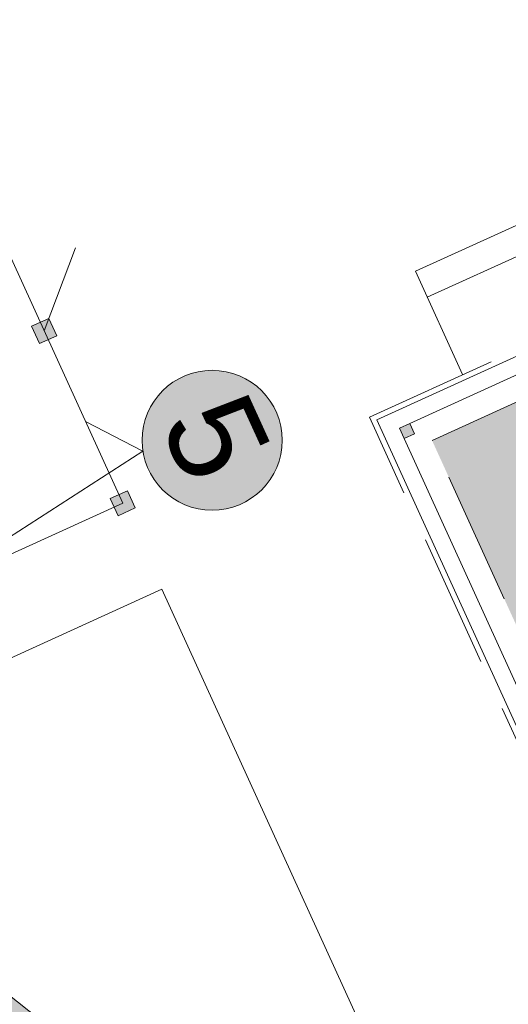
# Model space of a CAD drawing. Header units: millimetres. Extents: x 918404 to 1362154, y 4120617 to 4364104.
# Tile 230 of 256: x 1118122 to 1119153, y 4177681 to 4179762. Entities that reach past the tile are written whole.
import ezdxf

# ---------------------------------------------------------------- set-up
doc = ezdxf.new("R2010")
doc.units = ezdxf.units.MM
doc.header["$MEASUREMENT"] = 0
doc.linetypes.add('Невидимая', pattern=[391.222223, 282.222223, -109])
for name, color, linetype in [('+(газон)', 7, 'Continuous'), ('Конструктив - Несущий', 7, 'Continuous'), ('Конструктив - Ограждающий', 7, 'Continuous')]:
    doc.layers.add(name, color=color, linetype=linetype)
for name, color, linetype, lineweight in [('+(газон)_Ном._пера__7', 7, 'Continuous', 18), ('0_Ном._пера__1', 1, 'Continuous', 18), ('0_Ном._пера__1_Ном._пера__1', 1, 'Continuous', 18), ('0_Ном._пера__1_Ном._пера__5', 5, 'Continuous', 18), ('0_Ном._пера__255_Ном._пера__255', 255, 'Continuous', 18), ('0_Ном._пера__7_Ном._пера__5', 5, 'Continuous', 18), ('0_Ном._пера__7_Ном._пера__7', 7, 'Continuous', 18), ('DIMS_Ном._пера__7', 7, 'Continuous', 18), ('Lines_Ном._пера__7', 7, 'Continuous', 18), ('Зоп. К._Ном._пера__1', 1, 'Continuous', 18), ('Конструктив - Несущий_Ном._пера__41', 41, 'Continuous', 18), ('Конструктив - Ограждающий_Ном._пера__7', 7, 'Continuous', 18)]:
    doc.layers.add(name, color=color, linetype=linetype, lineweight=lineweight)
doc.styles.add('СГЕНЕРИР_СТИЛЬ_2', font='arial.ttf')

# ---------------------------------------------------------------- blocks, each defined once
blk = doc.blocks.new('Стена_136', base_point=(1118920.7, 4178899.2))
at = {"layer": 'Конструктив - Ограждающий_Ном._пера__7', "linetype": 'Continuous', "flags": 128}
for points in [[(1118875.7, 4178916.1), (1119425.1, 4177709.3)], [(1119433.1, 4177778.8), (1118933.3, 4178876.4)]]:
    blk.add_lwpolyline(points, dxfattribs=at)
blk = doc.blocks.new('Стена_137', base_point=(1118920.7, 4178899.2))
at = {"layer": 'Конструктив - Ограждающий_Ном._пера__7', "linetype": 'Continuous', "flags": 128}
for points in [[(1119470.9, 4179187.1), (1118875.7, 4178916.1)], [(1119409.4, 4179119.5), (1119456.7, 4179141.1)], [(1118945.2, 4178908.2), (1119387.5, 4179109.6)]]:
    blk.add_lwpolyline(points, dxfattribs=at)
blk = doc.blocks.new('Колонна_463', base_point=(1118173.3, 4179103.9))
at = {"layer": '+(газон)', "linetype": 'Continuous', "lineweight": 0, "true_color": 0x000000}
blk.add_hatch(color=18, dxfattribs=at).paths.add_polyline_path([(1118163.4, 4179077.4), (1118199.8, 4179094), (1118183.2, 4179130.4), (1118146.8, 4179113.8)])
at = {"layer": '+(газон)_Ном._пера__7', "linetype": 'Continuous', "flags": 128}
blk.add_lwpolyline([(1118163.4, 4179077.4), (1118199.8, 4179094), (1118183.2, 4179130.4), (1118146.8, 4179113.8)], close=True, dxfattribs=at)
blk = doc.blocks.new('Колонна_465', base_point=(1118339.1, 4178739.9))
at = {"layer": '+(газон)', "linetype": 'Continuous', "lineweight": 0, "true_color": 0x000000}
blk.add_hatch(color=18, dxfattribs=at).paths.add_polyline_path([(1118312.6, 4178749.8), (1118329.2, 4178713.4), (1118365.6, 4178730), (1118349, 4178766.4)])
at = {"layer": '+(газон)_Ном._пера__7', "linetype": 'Continuous', "flags": 128}
blk.add_lwpolyline([(1118312.6, 4178749.8), (1118329.2, 4178713.4), (1118365.6, 4178730), (1118349, 4178766.4)], close=True, dxfattribs=at)
blk = doc.blocks.new('Колонна_484', base_point=(1118939.3, 4178892.3))
at = {"layer": 'Конструктив - Несущий_Ном._пера__41', "linetype": 'Continuous'}
blk.add_hatch(color=256, dxfattribs=at).paths.add_polyline_path([(1118955.2, 4178886.4), (1118945.2, 4178908.2), (1118923.4, 4178898.3), (1118933.3, 4178876.4)])
at = {"layer": 'Конструктив - Несущий_Ном._пера__41', "linetype": 'Continuous', "flags": 128}
blk.add_lwpolyline([(1118955.2, 4178886.4), (1118945.2, 4178908.2), (1118923.4, 4178898.3), (1118933.3, 4178876.4)], close=True, dxfattribs=at)
blk = doc.blocks.new('Линия_197', base_point=(1116655.1, 4178273.8))
at = {"layer": '0_Ном._пера__1', "linetype": 'Continuous'}
blk.add_hatch(color=256, dxfattribs=at).paths.add_polyline_path([(1118225.5, 4177600.6), (1118073.7, 4177720.1), (1118034.3, 4177628.2)])
for p, q in [((1116655.1, 4178273.8), (1118054, 4177674.1)), ((1118034.3, 4177628.2), (1118073.7, 4177720.1)), ((1118225.5, 4177600.6), (1118073.7, 4177720.1)), ((1118225.5, 4177600.6), (1118034.3, 4177628.2))]:
    blk.add_line(p, q, dxfattribs=at)

msp = doc.modelspace()

# ---------------------------------------------------------------- hatches: boundary and pattern name
at = {"layer": '0_Ном._пера__255_Ном._пера__255', "linetype": 'Continuous'}
msp.add_hatch(color=256, dxfattribs=at).paths.add_polyline_path([(1118589.2, 4178738.3, -1), (1118466.7, 4179007.5, -1)])
at = {"layer": 'Зоп. К._Ном._пера__1', "linetype": 'Continuous', "lineweight": 18}
msp.add_hatch(color=14, dxfattribs=at).paths.add_polyline_path([(1119456.4, 4179083.8), (1119932.9, 4178037.2), (1119468.8, 4177825.9), (1118992.2, 4178872.5)])

# ---------------------------------------------------------------- linework, layer by layer
at = {"layer": '0_Ном._пера__1_Ном._пера__1', "linetype": 'Continuous'}
for p, q in [((1118260.5, 4178912.4), (1118381.8, 4178850)), ((1118381.8, 4178850), (1117976.7, 4178588.4))]:
    msp.add_line(p, q, dxfattribs=at)
at = {"layer": '0_Ном._пера__1_Ном._пера__5', "linetype": 'Continuous'}
msp.add_circle((1118527.9, 4178872.9), 147.9, dxfattribs=at)
at = {"layer": '0_Ном._пера__7_Ном._пера__7', "linetype": 'Continuous'}
for p, q in [((1117511.9, 4178143.5), (1118421.9, 4178557.9)), ((1118421.9, 4178557.9), (1118919.2, 4177465.8))]:
    msp.add_line(p, q, dxfattribs=at)
at = {"layer": '0_Ном._пера__7_Ном._пера__7', "linetype": 'Continuous', "flags": 128}
for points in [[(1118339.1, 4178739.9), (1117841.8, 4179832)], [(1118173.3, 4179103.9), (1118239.2, 4179279.9)], [(1117793, 4178491.3), (1118339.1, 4178739.9)]]:
    msp.add_lwpolyline(points, dxfattribs=at)
at = {"layer": 'DIMS_Ном._пера__7', "linetype": 'Невидимая'}
for p, q in [((1118859.8, 4178922), (1119415, 4179174.8)), ((1118992.2, 4178872.5), (1119456.4, 4179083.8)), ((1119419.2, 4177693.4), (1118859.8, 4178922)), ((1119468.8, 4177825.9), (1118992.2, 4178872.5))]:
    msp.add_line(p, q, dxfattribs=at)
at = {"layer": 'Lines_Ном._пера__7', "linetype": 'Continuous'}
for p, q in [((1119230, 4179354.3), (1118956.9, 4179230)), ((1119254.8, 4179299.7), (1118981.8, 4179175.4)), ((1119056.4, 4179011.6), (1118956.9, 4179230))]:
    msp.add_line(p, q, dxfattribs=at)

# ---------------------------------------------------------------- block references
at = {"layer": '+(газон)'}
for name, p in [('Колонна_463', (1118173.3, 4179103.9)), ('Колонна_465', (1118339.1, 4178739.9))]:
    msp.add_blockref(name, p, dxfattribs=at)
at = {"color": 1, "linetype": 'Continuous', "lineweight": 18}
msp.add_blockref('Линия_197', (1116655.1, 4178273.8), dxfattribs=at)
at = {"layer": 'Конструктив - Несущий', "color": 41, "lineweight": 18}
msp.add_blockref('Колонна_484', (1118939.3, 4178892.3), dxfattribs=at)
at = {"layer": 'Конструктив - Ограждающий'}
for name in ['Стена_137', 'Стена_136']:
    msp.add_blockref(name, (1118920.7, 4178899.2), dxfattribs=at)

# ---------------------------------------------------------------- texts
at = {"layer": '0_Ном._пера__7_Ном._пера__5', "linetype": 'Continuous', "insert": (1118476.5, 4178767.3), "char_height": 197.22, "attachment_point": 9, "rotation": 294.4798, "style": 'СГЕНЕРИР_СТИЛЬ_2'}
msp.add_mtext('{5}', dxfattribs=at)

doc.saveas('drawing.dxf')
